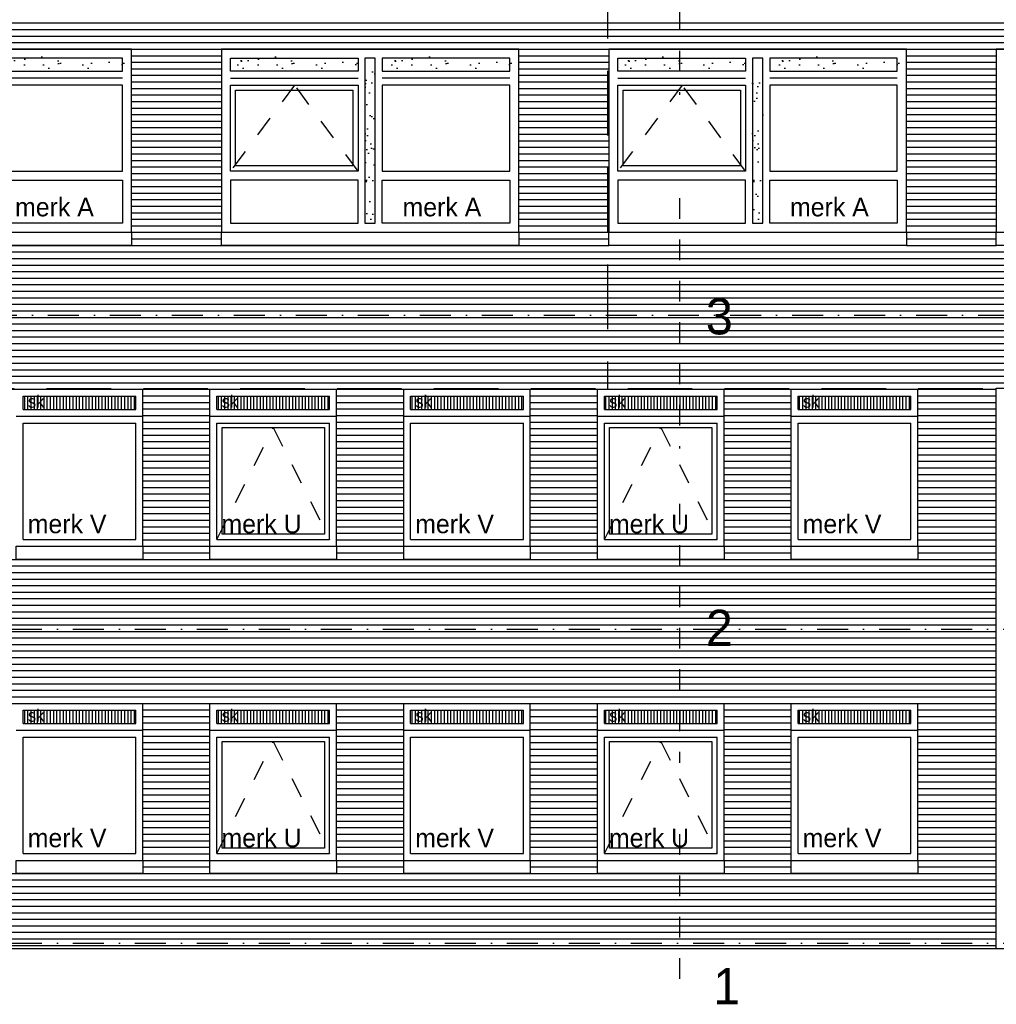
# Model space of a CAD drawing. Extents: x 0 to 140000, y 0 to 84100.
# Tile 14 of 36: x 28433 to 37885, y 43025 to 52557. Entities that reach past the tile are written whole.
import ezdxf

# ---------------------------------------------------------------- set-up
doc = ezdxf.new("R2010")
doc.units = 0
doc.header["$LTSCALE"] = 100
doc.header["$MEASUREMENT"] = 0
for name, pattern in [('B0201', [50, 31.25, -6.25, 6.25, -6.25]), ('B0701', [9.375, 6.25, -3.125]), ('DASHDOTX2', [2, 1, -0.5, 0, -0.5]), ('TEGELS', [4, 2, -2])]:
    doc.linetypes.add(name, pattern=pattern)
doc.layers.get('0').update_dxf_attribs({"linetype": 'CONTINUOUS'})
for name, color, linetype in [('AA31----_BUITENKOZ', 7, 'CONTINUOUS'), ('AL$7A---_STRAMIEN', 42, 'B0201'), ('AL11----_GRONDWERK', 4, 'CONTINUOUS'), ('AL21----_BUITENWAND', 2, 'CONTINUOUS'), ('AL31----_BUITENKOZ', 7, 'CONTINUOUS'), ('AL31----_BUITENKOZIJ', 7, 'CONTINUOUS'), ('AT$1A---_ALGEMEEN', 1, 'CONTINUOUS'), ('AT$1A---_TEKST', 2, 'CONTINUOUS'), ('DETAILS', 4, 'TEGELS'), ('DLLATATIE', 3, 'B0701'), ('VENTILATIE', 1, 'CONTINUOUS')]:
    doc.layers.add(name, color=color, linetype=linetype)
doc.styles.add('00_100', font='B-GBP.shx', dxfattribs={"height": 120})
doc.styles.add('01_100', font='B-GBP.shx', dxfattribs={"height": 180})
doc.styles.add('03_100', font='B-GBP.shx', dxfattribs={"height": 350})

# ---------------------------------------------------------------- blocks, each defined once
blk = doc.blocks.new('PH31-001')
at = {"layer": 'AL31----_BUITENKOZ'}
h = blk.add_hatch(dxfattribs=at)
h.set_pattern_fill('AR-SAND', color=256, scale=122, style=0)
h.set_pattern_definition([(37.5, (-52903.8, -82412.16), (-7.6852, 235.0725), [0, -185.44, 0, -207.4, 0, -198.25]), (7.5, (-52903.8, -82412.16), (215.9128, 344.3018), [0, -100.04, 0, -167.14, 0, -64.05]), (327.5, (-53053.86, -82412.16), (379.9253, 0.6904), [0, -61, 0, -219.6, 0, -286.7]), (317.5, (-53053.86, -82412.16), (366.7474, 107.0764), [0, -30.5, 0, -143.96, 0, -164.7])])
h.paths.add_polyline_path([(1490, 1579.7), (1390, 1579.7), (1390, 67), (1490, 67)])
for p, q in [((88, 1491.7), (1323, 1491.7)), ((2792, 1491.7), (1557, 1491.7)), ((0, 0), (0, 0)), ((0, 0), (0, 0))]:
    blk.add_line(p, q, dxfattribs=at)
at = {"layer": 'AL31----_BUITENKOZ', "color": 1, "linetype": 'TEGELS'}
for p, q in [((709.5, 1424.7), (88, 593)), ((1323, 593), (709.5, 1424.7))]:
    blk.add_line(p, q, dxfattribs=at)
at = {"layer": 'AL31----_BUITENKOZ'}
for points in [[(2880, 0), (2880, 1773.7), (0, 1773.7), (0, 1773.7), (0, 0)], [(88, 1558.7), (88, 1685.7), (1323, 1685.7), (1323, 1558.7)], [(1490, 1685.7), (1390, 1685.7), (1390, 88), (1490, 88)], [(2792, 1558.7), (2792, 1685.7), (1557, 1685.7), (1557, 1558.7)], [(88, 593), (88, 1424.7), (1323, 1424.7), (1323, 593)], [(2792, 593), (2792, 1424.7), (1557, 1424.7), (1557, 593)], [(88, 505), (88, 88), (1323, 88), (1323, 505)], [(2792, 505), (2792, 88), (1557, 88), (1557, 505)]]:
    blk.add_lwpolyline(points, close=True, dxfattribs=at)
at = {"layer": 'AL31----_BUITENKOZ', "color": 1}
blk.add_lwpolyline([(138, 643), (138, 1374.7), (1273, 1374.7), (1273, 643)], close=True, dxfattribs=at)
at = {"layer": 'AT$1A---_TEKST', "style": '01_100'}
blk.add_text('merk A', height=180, dxfattribs=at).set_placement((1753.6, 154.4))
blk = doc.blocks.new('PH31-020')
at = {"layer": 'AL31----_BUITENKOZIJ'}
blk.add_lwpolyline([(-2880, 0.1), (0, 0.1), (0, -126.5), (-2880, -126.5)], close=True, dxfattribs=at)

msp = doc.modelspace()

# ---------------------------------------------------------------- hatches: boundary and pattern name
at = {"layer": 'AA31----_BUITENKOZ'}
h = msp.add_hatch(dxfattribs=at)
h.set_pattern_fill('AR-SAND', color=256, scale=122, style=0)
h.set_pattern_definition([(37.5, (10950.08, -4463.37), (-7.6852, 235.0725), [0, -185.44, 0, -207.4, 0, -198.25]), (7.5, (10950.08, -4463.37), (215.9128, 344.3018), [0, -100.04, 0, -167.14, 0, -64.05]), (327.5, (10800.02, -4463.37), (379.9253, 0.6904), [0, -61, 0, -219.6, 0, -286.7]), (317.5, (10800.02, -4463.37), (366.7474, 107.0764), [0, -30.5, 0, -143.96, 0, -164.7])])
h.paths.add_polyline_path([(28191.7, 52078), (28191.7, 52205), (29447.7, 52205), (29447.7, 52078)])
h = msp.add_hatch(dxfattribs=at)
h.set_pattern_fill('AR-SAND', color=256, scale=122, style=0)
h.set_pattern_definition([(37.5, (13210.08, -4463.37), (-7.6852, 235.0725), [0, -185.44, 0, -207.4, 0, -198.25]), (7.5, (13210.08, -4463.37), (215.9128, 344.3018), [0, -100.04, 0, -167.14, 0, -64.05]), (327.5, (13060.02, -4463.37), (379.9253, 0.6904), [0, -61, 0, -219.6, 0, -286.7]), (317.5, (13060.02, -4463.37), (366.7474, 107.0764), [0, -30.5, 0, -143.96, 0, -164.7])])
h.paths.add_polyline_path([(30451.7, 52078), (30451.7, 52205), (31707.7, 52205), (31707.7, 52078)])
h = msp.add_hatch(dxfattribs=at)
h.set_pattern_fill('AR-SAND', color=256, scale=122, style=0)
h.set_pattern_definition([(37.5, (14700.08, -4463.37), (-7.6852, 235.0725), [0, -185.44, 0, -207.4, 0, -198.25]), (7.5, (14700.08, -4463.37), (215.9128, 344.3018), [0, -100.04, 0, -167.14, 0, -64.05]), (327.5, (14550.02, -4463.37), (379.9253, 0.6904), [0, -61, 0, -219.6, 0, -286.7]), (317.5, (14550.02, -4463.37), (366.7474, 107.0764), [0, -30.5, 0, -143.96, 0, -164.7])])
h.paths.add_polyline_path([(31941.7, 52078), (31941.7, 52205), (33197.7, 52205), (33197.7, 52078)])
h = msp.add_hatch(dxfattribs=at)
h.set_pattern_fill('AR-SAND', color=256, scale=122, style=0)
h.set_pattern_definition([(37.5, (16960.08, -4463.37), (-7.6852, 235.0725), [0, -185.44, 0, -207.4, 0, -198.25]), (7.5, (16960.08, -4463.37), (215.9128, 344.3018), [0, -100.04, 0, -167.14, 0, -64.05]), (327.5, (16810.02, -4463.37), (379.9253, 0.6904), [0, -61, 0, -219.6, 0, -286.7]), (317.5, (16810.02, -4463.37), (366.7474, 107.0764), [0, -30.5, 0, -143.96, 0, -164.7])])
h.paths.add_polyline_path([(34201.7, 52078), (34201.7, 52205), (35457.7, 52205), (35457.7, 52078)])
h = msp.add_hatch(dxfattribs=at)
h.set_pattern_fill('AR-SAND', color=256, scale=122, style=0)
h.set_pattern_definition([(37.5, (18450.08, -4463.37), (-7.6852, 235.0725), [0, -185.44, 0, -207.4, 0, -198.25]), (7.5, (18450.08, -4463.37), (215.9128, 344.3018), [0, -100.04, 0, -167.14, 0, -64.05]), (327.5, (18300.02, -4463.37), (379.9253, 0.6904), [0, -61, 0, -219.6, 0, -286.7]), (317.5, (18300.02, -4463.37), (366.7474, 107.0764), [0, -30.5, 0, -143.96, 0, -164.7])])
h.paths.add_polyline_path([(35691.7, 52078), (35691.7, 52205), (36947.7, 52205), (36947.7, 52078)])
h = msp.add_hatch(dxfattribs=at)
h.set_pattern_fill('AR-SAND', color=256, scale=122, style=0)
h.set_pattern_definition([(37.5, (-22519.13, -28493.82), (-7.6852, 235.0725), [0, -185.44, 0, -207.4, 0, -198.25]), (7.5, (-22519.13, -28493.82), (215.9128, 344.3018), [0, -100.04, 0, -167.14, 0, -64.05]), (327.5, (-22669.2, -28493.82), (379.9253, 0.6904), [0, -61, 0, -219.6, 0, -286.7]), (317.5, (-22669.2, -28493.82), (366.7474, 107.0764), [0, -30.5, 0, -143.96, 0, -164.7])])
h.paths.add_polyline_path([(31874.7, 52078), (31774.7, 52078), (31774.7, 50565.3), (31874.7, 50565.3)])
h = msp.add_hatch(dxfattribs=at)
h.set_pattern_fill('AR-SAND', color=256, scale=122, style=0)
h.set_pattern_definition([(37.5, (-18769.13, -28493.82), (-7.6852, 235.0725), [0, -185.44, 0, -207.4, 0, -198.25]), (7.5, (-18769.13, -28493.82), (215.9128, 344.3018), [0, -100.04, 0, -167.14, 0, -64.05]), (327.5, (-18919.2, -28493.82), (379.9253, 0.6904), [0, -61, 0, -219.6, 0, -286.7]), (317.5, (-18919.2, -28493.82), (366.7474, 107.0764), [0, -30.5, 0, -143.96, 0, -164.7])])
h.paths.add_polyline_path([(35624.7, 52078), (35524.7, 52078), (35524.7, 50565.3), (35624.7, 50565.3)])
at = {"layer": 'VENTILATIE'}
h = msp.add_hatch(dxfattribs=at)
h.set_pattern_fill('LINE', color=256, scale=250, angle=90, style=0)
h.set_pattern_definition([(90, (-28487.424, 40188.997), (-31.25, 2e-15), [])])
h.paths.add_polyline_path([(28466.7, 48784.3), (29557.7, 48784.3), (29557.7, 48911.3), (28466.7, 48911.3)])
h = msp.add_hatch(dxfattribs=at)
h.set_pattern_fill('LINE', color=256, scale=250, angle=90, style=0)
h.set_pattern_definition([(90, (-26612.424, 40188.997), (-31.25, 2e-15), [])])
h.paths.add_polyline_path([(30341.7, 48784.3), (31432.7, 48784.3), (31432.7, 48911.3), (30341.7, 48911.3)])
h = msp.add_hatch(dxfattribs=at)
h.set_pattern_fill('LINE', color=256, scale=250, angle=90, style=0)
h.set_pattern_definition([(90, (-24737.424, 40188.997), (-31.25, 2e-15), [])])
h.paths.add_polyline_path([(32216.7, 48784.3), (33307.7, 48784.3), (33307.7, 48911.3), (32216.7, 48911.3)])
h = msp.add_hatch(dxfattribs=at)
h.set_pattern_fill('LINE', color=256, scale=250, angle=90, style=0)
h.set_pattern_definition([(90, (-22862.424, 40188.997), (-31.25, 2e-15), [])])
h.paths.add_polyline_path([(34091.7, 48784.3), (35182.7, 48784.3), (35182.7, 48911.3), (34091.7, 48911.3)])
h = msp.add_hatch(dxfattribs=at)
h.set_pattern_fill('LINE', color=256, scale=250, angle=90, style=0)
h.set_pattern_definition([(90, (-20987.424, 40188.997), (-31.25, 2e-15), [])])
h.paths.add_polyline_path([(35966.7, 48784.3), (37057.7, 48784.3), (37057.7, 48911.3), (35966.7, 48911.3)])
h = msp.add_hatch(dxfattribs=at)
h.set_pattern_fill('LINE', color=256, scale=250, angle=90, style=0)
h.set_pattern_definition([(90, (-28487.424, 37148.997), (-31.25, 2e-15), [])])
h.paths.add_polyline_path([(28466.7, 45744.3), (29557.7, 45744.3), (29557.7, 45871.3), (28466.7, 45871.3)])
h = msp.add_hatch(dxfattribs=at)
h.set_pattern_fill('LINE', color=256, scale=250, angle=90, style=0)
h.set_pattern_definition([(90, (-26612.424, 37148.997), (-31.25, 2e-15), [])])
h.paths.add_polyline_path([(30341.7, 45744.3), (31432.7, 45744.3), (31432.7, 45871.3), (30341.7, 45871.3)])
h = msp.add_hatch(dxfattribs=at)
h.set_pattern_fill('LINE', color=256, scale=250, angle=90, style=0)
h.set_pattern_definition([(90, (-24737.424, 37148.997), (-31.25, 2e-15), [])])
h.paths.add_polyline_path([(32216.7, 45744.3), (33307.7, 45744.3), (33307.7, 45871.3), (32216.7, 45871.3)])
h = msp.add_hatch(dxfattribs=at)
h.set_pattern_fill('LINE', color=256, scale=250, angle=90, style=0)
h.set_pattern_definition([(90, (-22862.424, 37148.997), (-31.25, 2e-15), [])])
h.paths.add_polyline_path([(34091.7, 45744.3), (35182.7, 45744.3), (35182.7, 45871.3), (34091.7, 45871.3)])
h = msp.add_hatch(dxfattribs=at)
h.set_pattern_fill('LINE', color=256, scale=250, angle=90, style=0)
h.set_pattern_definition([(90, (-20987.424, 37148.997), (-31.25, 2e-15), [])])
h.paths.add_polyline_path([(35966.7, 45744.3), (37057.7, 45744.3), (37057.7, 45871.3), (35966.7, 45871.3)])

# ---------------------------------------------------------------- linework, layer by layer
at = {"layer": 'AL$7A---_STRAMIEN', "color": 1, "linetype": 'DASHDOTX2', "ltscale": 3}
for p, q in [((10103.3, 49695), (130931.1, 49695)), ((10345.3, 46655), (38268, 46655)), ((10345.3, 43615), (112449.7, 43615))]:
    msp.add_line(p, q, dxfattribs=at)
at = {"layer": 'AL11----_GRONDWERK'}
msp.add_line((1000, 43565), (139000, 43565), dxfattribs=at)
at = {"layer": 'AL21----_BUITENWAND', "color": 42}
for p, q in [((22014.7, 52525), (127769.7, 52525)), ((22014.7, 52461.7), (127769.7, 52461.7)), ((22014.7, 52398.3), (127769.7, 52398.3)), ((22014.7, 52335), (127769.7, 52335)), ((22014.7, 52271.7), (127769.7, 52271.7)), ((29514.7, 52208.3), (30384.7, 52208.3)), ((29514.7, 52145), (30384.7, 52145)), ((33264.7, 52208.3), (34134.7, 52208.3)), ((33264.7, 52145), (34134.7, 52145)), ((37014.7, 52208.3), (37884.7, 52208.3)), ((37014.7, 52145), (37884.7, 52145)), ((29514.7, 52081.7), (30384.7, 52081.7)), ((33264.7, 52081.7), (34134.7, 52081.7)), ((37014.7, 52081.7), (37884.7, 52081.7)), ((29514.7, 52018.3), (30384.7, 52018.3)), ((29514.7, 51955), (30384.7, 51955)), ((33264.7, 52018.3), (34134.7, 52018.3)), ((33264.7, 51955), (34134.7, 51955)), ((37014.7, 52018.3), (37884.7, 52018.3)), ((37014.7, 51955), (37884.7, 51955)), ((29514.7, 51891.7), (30384.7, 51891.7)), ((33264.7, 51891.7), (34134.7, 51891.7)), ((37014.7, 51891.7), (37884.7, 51891.7)), ((29514.7, 51828.3), (30384.7, 51828.3)), ((29514.7, 51765), (30384.7, 51765)), ((33264.7, 51828.3), (34134.7, 51828.3)), ((33264.7, 51765), (34134.7, 51765)), ((37014.7, 51828.3), (37884.7, 51828.3)), ((37014.7, 51765), (37884.7, 51765)), ((29514.7, 51701.7), (30384.7, 51701.7)), ((33264.7, 51701.7), (34134.7, 51701.7)), ((37014.7, 51701.7), (37884.7, 51701.7)), ((29514.7, 51638.3), (30384.7, 51638.3)), ((29514.7, 51575), (30384.7, 51575)), ((33264.7, 51638.3), (34134.7, 51638.3)), ((33264.7, 51575), (34134.7, 51575)), ((37014.7, 51638.3), (37884.7, 51638.3)), ((37014.7, 51575), (37884.7, 51575)), ((29514.7, 51511.7), (30384.7, 51511.7)), ((33264.7, 51511.7), (34134.7, 51511.7)), ((37014.7, 51511.7), (37884.7, 51511.7)), ((29514.7, 51448.3), (30384.7, 51448.3)), ((29514.7, 51385), (30384.7, 51385)), ((33264.7, 51448.3), (34134.7, 51448.3)), ((33264.7, 51385), (34134.7, 51385)), ((37014.7, 51448.3), (37884.7, 51448.3)), ((37014.7, 51385), (37884.7, 51385)), ((29514.7, 51321.7), (30384.7, 51321.7)), ((33264.7, 51321.7), (34134.7, 51321.7)), ((37014.7, 51321.7), (37884.7, 51321.7)), ((29514.7, 51258.3), (30384.7, 51258.3)), ((29514.7, 51195), (30384.7, 51195)), ((33264.7, 51258.3), (34134.7, 51258.3)), ((33264.7, 51195), (34134.7, 51195)), ((37014.7, 51258.3), (37884.7, 51258.3)), ((37014.7, 51195), (37884.7, 51195)), ((29514.7, 51131.7), (30384.7, 51131.7)), ((33264.7, 51131.7), (34134.7, 51131.7)), ((37014.7, 51131.7), (37884.7, 51131.7)), ((29514.7, 51068.3), (30384.7, 51068.3)), ((29514.7, 51005), (30384.7, 51005)), ((33264.7, 51068.3), (34134.7, 51068.3)), ((33264.7, 51005), (34134.7, 51005)), ((37014.7, 51068.3), (37884.7, 51068.3)), ((37014.7, 51005), (37884.7, 51005)), ((29514.7, 50941.7), (30384.7, 50941.7)), ((33264.7, 50941.7), (34134.7, 50941.7)), ((37014.7, 50941.7), (37884.7, 50941.7)), ((29514.7, 50878.3), (30384.7, 50878.3)), ((29514.7, 50815), (30384.7, 50815)), ((33264.7, 50878.3), (34134.7, 50878.3)), ((33264.7, 50815), (34134.7, 50815)), ((37014.7, 50878.3), (37884.7, 50878.3)), ((37014.7, 50815), (37884.7, 50815)), ((29514.7, 50751.7), (30384.7, 50751.7)), ((33264.7, 50751.7), (34134.7, 50751.7)), ((37014.7, 50751.7), (37884.7, 50751.7)), ((29514.7, 50688.3), (30384.7, 50688.3)), ((29514.7, 50625), (30384.7, 50625)), ((33264.7, 50688.3), (34134.7, 50688.3)), ((33264.7, 50625), (34134.7, 50625)), ((37014.7, 50688.3), (37884.7, 50688.3)), ((37014.7, 50625), (37884.7, 50625)), ((29514.7, 50561.7), (30384.7, 50561.7)), ((33264.7, 50561.7), (34134.7, 50561.7)), ((37014.7, 50561.7), (37884.7, 50561.7)), ((29514.7, 50498.3), (30384.7, 50498.3)), ((29514.7, 50435), (30384.7, 50435)), ((33264.7, 50498.3), (34134.7, 50498.3)), ((33264.7, 50435), (34134.7, 50435)), ((37014.7, 50498.3), (37884.7, 50498.3)), ((37014.7, 50435), (37884.7, 50435)), ((22014.7, 50371.7), (34134.7, 50371.7)), ((37014.7, 50371.7), (37884.7, 50371.7)), ((14629.7, 50308.3), (127769.7, 50308.3)), ((14629.7, 50245), (127769.7, 50245)), ((14629.7, 50181.7), (127769.7, 50181.7)), ((14629.7, 50118.3), (127769.7, 50118.3)), ((14629.7, 50055), (127769.7, 50055)), ((14629.7, 49991.7), (127769.7, 49991.7)), ((14629.7, 49928.3), (127769.7, 49928.3)), ((14629.7, 49865), (127769.7, 49865)), ((14629.7, 49801.7), (127769.7, 49801.7)), ((14629.7, 49738.3), (127769.7, 49738.3)), ((14629.7, 49675), (127769.7, 49675)), ((14629.7, 49611.7), (127769.7, 49611.7)), ((14629.7, 49548.3), (127769.7, 49548.3)), ((14629.7, 49485), (127769.7, 49485)), ((14629.7, 49421.7), (127769.7, 49421.7)), ((14629.7, 49358.3), (127769.7, 49358.3)), ((14629.7, 49295), (127769.7, 49295)), ((14629.7, 49231.7), (127769.7, 49231.7)), ((14629.7, 49168.3), (127769.7, 49168.3)), ((14629.7, 49105), (127769.7, 49105)), ((14629.7, 49041.7), (127769.7, 49041.7)), ((14629.7, 48978.3), (37884.7, 48978.3)), ((29624.7, 48915), (30274.7, 48915)), ((31499.7, 48915), (32149.7, 48915)), ((33374.7, 48915), (34024.7, 48915)), ((35249.7, 48915), (35899.7, 48915)), ((37124.7, 48915), (37884.7, 48915)), ((29624.7, 48851.7), (30274.7, 48851.7)), ((31499.7, 48851.7), (32149.7, 48851.7)), ((33374.7, 48851.7), (34024.7, 48851.7)), ((35249.7, 48851.7), (35899.7, 48851.7)), ((37124.7, 48851.7), (37884.7, 48851.7)), ((29624.7, 48788.3), (30274.7, 48788.3)), ((29624.7, 48725), (30274.7, 48725)), ((31499.7, 48788.3), (32149.7, 48788.3)), ((31499.7, 48725), (32149.7, 48725)), ((33374.7, 48788.3), (34024.7, 48788.3)), ((33374.7, 48725), (34024.7, 48725)), ((35249.7, 48788.3), (35899.7, 48788.3)), ((35249.7, 48725), (35899.7, 48725)), ((37124.7, 48788.3), (37884.7, 48788.3)), ((37124.7, 48725), (37884.7, 48725)), ((29624.7, 48661.7), (30274.7, 48661.7)), ((31499.7, 48661.7), (32149.7, 48661.7)), ((33374.7, 48661.7), (34024.7, 48661.7)), ((35249.7, 48661.7), (35899.7, 48661.7)), ((37124.7, 48661.7), (37884.7, 48661.7)), ((29624.7, 48598.3), (30274.7, 48598.3)), ((29624.7, 48535), (30274.7, 48535)), ((31499.7, 48598.3), (32149.7, 48598.3)), ((31499.7, 48535), (32149.7, 48535)), ((33374.7, 48598.3), (34024.7, 48598.3)), ((33374.7, 48535), (34024.7, 48535)), ((35249.7, 48598.3), (35899.7, 48598.3)), ((35249.7, 48535), (35899.7, 48535)), ((37124.7, 48598.3), (37884.7, 48598.3)), ((37124.7, 48535), (37884.7, 48535)), ((29624.7, 48471.7), (30274.7, 48471.7)), ((31499.7, 48471.7), (32149.7, 48471.7)), ((33374.7, 48471.7), (34024.7, 48471.7)), ((35249.7, 48471.7), (35899.7, 48471.7)), ((37124.7, 48471.7), (37884.7, 48471.7)), ((29624.7, 48408.3), (30274.7, 48408.3)), ((29624.7, 48345), (30274.7, 48345)), ((31499.7, 48408.3), (32149.7, 48408.3)), ((31499.7, 48345), (32149.7, 48345)), ((33374.7, 48408.3), (34024.7, 48408.3)), ((33374.7, 48345), (34024.7, 48345)), ((35249.7, 48408.3), (35899.7, 48408.3)), ((35249.7, 48345), (35899.7, 48345)), ((37124.7, 48408.3), (37884.7, 48408.3)), ((37124.7, 48345), (37884.7, 48345)), ((29624.7, 48281.7), (30274.7, 48281.7)), ((31499.7, 48281.7), (32149.7, 48281.7)), ((33374.7, 48281.7), (34024.7, 48281.7)), ((35249.7, 48281.7), (35899.7, 48281.7)), ((37124.7, 48281.7), (37884.7, 48281.7)), ((29624.7, 48218.3), (30274.7, 48218.3)), ((29624.7, 48155), (30274.7, 48155)), ((31499.7, 48218.3), (32149.7, 48218.3)), ((31499.7, 48155), (32149.7, 48155)), ((33374.7, 48218.3), (34024.7, 48218.3)), ((33374.7, 48155), (34024.7, 48155)), ((35249.7, 48218.3), (35899.7, 48218.3)), ((35249.7, 48155), (35899.7, 48155)), ((37124.7, 48218.3), (37884.7, 48218.3)), ((37124.7, 48155), (37884.7, 48155)), ((29624.7, 48091.7), (30274.7, 48091.7)), ((31499.7, 48091.7), (32149.7, 48091.7)), ((33374.7, 48091.7), (34024.7, 48091.7)), ((35249.7, 48091.7), (35899.7, 48091.7)), ((37124.7, 48091.7), (37884.7, 48091.7)), ((29624.7, 48028.3), (30274.7, 48028.3)), ((29624.7, 47965), (30274.7, 47965)), ((31499.7, 48028.3), (32149.7, 48028.3)), ((31499.7, 47965), (32149.7, 47965)), ((33374.7, 48028.3), (34024.7, 48028.3)), ((33374.7, 47965), (34024.7, 47965)), ((35249.7, 48028.3), (35899.7, 48028.3)), ((35249.7, 47965), (35899.7, 47965)), ((37124.7, 48028.3), (37884.7, 48028.3)), ((37124.7, 47965), (37884.7, 47965)), ((29624.7, 47901.7), (30274.7, 47901.7)), ((31499.7, 47901.7), (32149.7, 47901.7)), ((33374.7, 47901.7), (34024.7, 47901.7)), ((35249.7, 47901.7), (35899.7, 47901.7)), ((37124.7, 47901.7), (37884.7, 47901.7)), ((29624.7, 47838.3), (30274.7, 47838.3)), ((29624.7, 47775), (30274.7, 47775)), ((31499.7, 47838.3), (32149.7, 47838.3)), ((31499.7, 47775), (32149.7, 47775)), ((33374.7, 47838.3), (34024.7, 47838.3)), ((33374.7, 47775), (34024.7, 47775)), ((35249.7, 47838.3), (35899.7, 47838.3)), ((35249.7, 47775), (35899.7, 47775)), ((37124.7, 47838.3), (37884.7, 47838.3)), ((37124.7, 47775), (37884.7, 47775)), ((29624.7, 47711.7), (30274.7, 47711.7)), ((31499.7, 47711.7), (32149.7, 47711.7)), ((33374.7, 47711.7), (34024.7, 47711.7)), ((35249.7, 47711.7), (35899.7, 47711.7)), ((37124.7, 47711.7), (37884.7, 47711.7)), ((29624.7, 47648.3), (30274.7, 47648.3)), ((29624.7, 47585), (30274.7, 47585)), ((31499.7, 47648.3), (32149.7, 47648.3)), ((31499.7, 47585), (32149.7, 47585)), ((33374.7, 47648.3), (34024.7, 47648.3)), ((33374.7, 47585), (34024.7, 47585)), ((35249.7, 47648.3), (35899.7, 47648.3)), ((35249.7, 47585), (35899.7, 47585)), ((37124.7, 47648.3), (37884.7, 47648.3)), ((37124.7, 47585), (37884.7, 47585)), ((29624.7, 47521.7), (30274.7, 47521.7)), ((31499.7, 47521.7), (32149.7, 47521.7)), ((33374.7, 47521.7), (34024.7, 47521.7)), ((35249.7, 47521.7), (35899.7, 47521.7)), ((37124.7, 47521.7), (37884.7, 47521.7)), ((29624.7, 47458.3), (30274.7, 47458.3)), ((29624.7, 47395), (30274.7, 47395)), ((31499.7, 47458.3), (32149.7, 47458.3)), ((31499.7, 47395), (32149.7, 47395)), ((33374.7, 47458.3), (34024.7, 47458.3)), ((33374.7, 47395), (34024.7, 47395)), ((35249.7, 47458.3), (35899.7, 47458.3)), ((35249.7, 47395), (35899.7, 47395)), ((37124.7, 47458.3), (37884.7, 47458.3)), ((37124.7, 47395), (37884.7, 47395)), ((14629.7, 47331.7), (37884.7, 47331.7)), ((14629.7, 47268.3), (37884.7, 47268.3)), ((14629.7, 47205), (37884.7, 47205)), ((14629.7, 47141.7), (37884.7, 47141.7)), ((14629.7, 47078.3), (37884.7, 47078.3)), ((14629.7, 47015), (37884.7, 47015)), ((14629.7, 46951.7), (37884.7, 46951.7)), ((14629.7, 46888.3), (37884.7, 46888.3)), ((14629.7, 46825), (37884.7, 46825)), ((14629.7, 46761.7), (37884.7, 46761.7)), ((14629.7, 46698.3), (37884.7, 46698.3)), ((14629.7, 46635), (37884.7, 46635)), ((14629.7, 46571.7), (37884.7, 46571.7)), ((14629.7, 46508.3), (37884.7, 46508.3)), ((14629.7, 46445), (37884.7, 46445)), ((14629.7, 46381.7), (37884.7, 46381.7)), ((14629.7, 46318.3), (37884.7, 46318.3)), ((14629.7, 46255), (37884.7, 46255)), ((14629.7, 46191.7), (37884.7, 46191.7)), ((14629.7, 46128.3), (37884.7, 46128.3)), ((14629.7, 46065), (37884.7, 46065)), ((14629.7, 46001.7), (37884.7, 46001.7)), ((14629.7, 45938.3), (37884.7, 45938.3)), ((29624.7, 45875), (30274.7, 45875)), ((31499.7, 45875), (32149.7, 45875)), ((33374.7, 45875), (34024.7, 45875)), ((35249.7, 45875), (35899.7, 45875)), ((37124.7, 45875), (37884.7, 45875)), ((29624.7, 45811.7), (30274.7, 45811.7)), ((31499.7, 45811.7), (32149.7, 45811.7)), ((33374.7, 45811.7), (34024.7, 45811.7)), ((35249.7, 45811.7), (35899.7, 45811.7)), ((37124.7, 45811.7), (37884.7, 45811.7)), ((29624.7, 45748.3), (30274.7, 45748.3)), ((29624.7, 45685), (30274.7, 45685)), ((31499.7, 45748.3), (32149.7, 45748.3)), ((31499.7, 45685), (32149.7, 45685)), ((33374.7, 45748.3), (34024.7, 45748.3)), ((33374.7, 45685), (34024.7, 45685)), ((35249.7, 45748.3), (35899.7, 45748.3)), ((35249.7, 45685), (35899.7, 45685)), ((37124.7, 45748.3), (37884.7, 45748.3)), ((37124.7, 45685), (37884.7, 45685)), ((29624.7, 45621.7), (30274.7, 45621.7)), ((31499.7, 45621.7), (32149.7, 45621.7)), ((33374.7, 45621.7), (34024.7, 45621.7)), ((35249.7, 45621.7), (35899.7, 45621.7)), ((37124.7, 45621.7), (37884.7, 45621.7)), ((29624.7, 45558.3), (30274.7, 45558.3)), ((29624.7, 45495), (30274.7, 45495)), ((31499.7, 45558.3), (32149.7, 45558.3)), ((31499.7, 45495), (32149.7, 45495)), ((33374.7, 45558.3), (34024.7, 45558.3)), ((33374.7, 45495), (34024.7, 45495)), ((35249.7, 45558.3), (35899.7, 45558.3)), ((35249.7, 45495), (35899.7, 45495)), ((37124.7, 45558.3), (37884.7, 45558.3)), ((37124.7, 45495), (37884.7, 45495)), ((29624.7, 45431.7), (30274.7, 45431.7)), ((31499.7, 45431.7), (32149.7, 45431.7)), ((33374.7, 45431.7), (34024.7, 45431.7)), ((35249.7, 45431.7), (35899.7, 45431.7)), ((37124.7, 45431.7), (37884.7, 45431.7)), ((29624.7, 45368.3), (30274.7, 45368.3)), ((29624.7, 45305), (30274.7, 45305)), ((31499.7, 45368.3), (32149.7, 45368.3)), ((31499.7, 45305), (32149.7, 45305)), ((33374.7, 45368.3), (34024.7, 45368.3)), ((33374.7, 45305), (34024.7, 45305)), ((35249.7, 45368.3), (35899.7, 45368.3)), ((35249.7, 45305), (35899.7, 45305)), ((37124.7, 45368.3), (37884.7, 45368.3)), ((37124.7, 45305), (37884.7, 45305)), ((29624.7, 45241.7), (30274.7, 45241.7)), ((31499.7, 45241.7), (32149.7, 45241.7)), ((33374.7, 45241.7), (34024.7, 45241.7)), ((35249.7, 45241.7), (35899.7, 45241.7)), ((37124.7, 45241.7), (37884.7, 45241.7)), ((29624.7, 45178.3), (30274.7, 45178.3)), ((29624.7, 45115), (30274.7, 45115)), ((31499.7, 45178.3), (32149.7, 45178.3)), ((31499.7, 45115), (32149.7, 45115)), ((33374.7, 45178.3), (34024.7, 45178.3)), ((33374.7, 45115), (34024.7, 45115)), ((35249.7, 45178.3), (35899.7, 45178.3)), ((35249.7, 45115), (35899.7, 45115)), ((37124.7, 45178.3), (37884.7, 45178.3)), ((37124.7, 45115), (37884.7, 45115)), ((29624.7, 45051.7), (30274.7, 45051.7)), ((31499.7, 45051.7), (32149.7, 45051.7)), ((33374.7, 45051.7), (34024.7, 45051.7)), ((35249.7, 45051.7), (35899.7, 45051.7)), ((37124.7, 45051.7), (37884.7, 45051.7)), ((29624.7, 44988.3), (30274.7, 44988.3)), ((29624.7, 44925), (30274.7, 44925)), ((31499.7, 44988.3), (32149.7, 44988.3)), ((31499.7, 44925), (32149.7, 44925)), ((33374.7, 44988.3), (34024.7, 44988.3)), ((33374.7, 44925), (34024.7, 44925)), ((35249.7, 44988.3), (35899.7, 44988.3)), ((35249.7, 44925), (35899.7, 44925)), ((37124.7, 44988.3), (37884.7, 44988.3)), ((37124.7, 44925), (37884.7, 44925)), ((29624.7, 44861.7), (30274.7, 44861.7)), ((31499.7, 44861.7), (32149.7, 44861.7)), ((33374.7, 44861.7), (34024.7, 44861.7)), ((35249.7, 44861.7), (35899.7, 44861.7)), ((37124.7, 44861.7), (37884.7, 44861.7)), ((29624.7, 44798.3), (30274.7, 44798.3)), ((29624.7, 44735), (30274.7, 44735)), ((31499.7, 44798.3), (32149.7, 44798.3)), ((31499.7, 44735), (32149.7, 44735)), ((33374.7, 44798.3), (34024.7, 44798.3)), ((33374.7, 44735), (34024.7, 44735)), ((35249.7, 44798.3), (35899.7, 44798.3)), ((35249.7, 44735), (35899.7, 44735)), ((37124.7, 44798.3), (37884.7, 44798.3)), ((37124.7, 44735), (37884.7, 44735)), ((29624.7, 44671.7), (30274.7, 44671.7)), ((31499.7, 44671.7), (32149.7, 44671.7)), ((33374.7, 44671.7), (34024.7, 44671.7)), ((35249.7, 44671.7), (35899.7, 44671.7)), ((37124.7, 44671.7), (37884.7, 44671.7)), ((29624.7, 44608.3), (30274.7, 44608.3)), ((29624.7, 44545), (30274.7, 44545)), ((31499.7, 44608.3), (32149.7, 44608.3)), ((31499.7, 44545), (32149.7, 44545)), ((33374.7, 44608.3), (34024.7, 44608.3)), ((33374.7, 44545), (34024.7, 44545)), ((35249.7, 44608.3), (35899.7, 44608.3)), ((35249.7, 44545), (35899.7, 44545)), ((37124.7, 44608.3), (37884.7, 44608.3)), ((37124.7, 44545), (37884.7, 44545)), ((29624.7, 44481.7), (30274.7, 44481.7)), ((31499.7, 44481.7), (32149.7, 44481.7)), ((33374.7, 44481.7), (34024.7, 44481.7)), ((35249.7, 44481.7), (35899.7, 44481.7)), ((37124.7, 44481.7), (37884.7, 44481.7)), ((29624.7, 44418.3), (30274.7, 44418.3)), ((29624.7, 44355), (30274.7, 44355)), ((31499.7, 44418.3), (32149.7, 44418.3)), ((31499.7, 44355), (32149.7, 44355)), ((33374.7, 44418.3), (34024.7, 44418.3)), ((33374.7, 44355), (34024.7, 44355)), ((35249.7, 44418.3), (35899.7, 44418.3)), ((35249.7, 44355), (35899.7, 44355)), ((37124.7, 44418.3), (37884.7, 44418.3)), ((37124.7, 44355), (37884.7, 44355)), ((14629.7, 44291.7), (37884.7, 44291.7)), ((14629.7, 44228.3), (37884.7, 44228.3)), ((14629.7, 44165), (37884.7, 44165)), ((14629.7, 44101.7), (37884.7, 44101.7)), ((14629.7, 44038.3), (37884.7, 44038.3)), ((14629.7, 43975), (37884.7, 43975)), ((14629.7, 43911.7), (37884.7, 43911.7)), ((14629.7, 43848.3), (37884.7, 43848.3)), ((14629.7, 43785), (37884.7, 43785)), ((14629.7, 43721.7), (37884.7, 43721.7)), ((14629.7, 43658.3), (37884.7, 43658.3)), ((14629.7, 43595), (37884.7, 43595))]:
    msp.add_line(p, q, dxfattribs=at)
at = {"layer": 'AL21----_BUITENWAND'}
for p, q in [((37884.7, 48991), (104514.7, 48991)), ((37884.7, 43565), (37884.7, 48991)), ((37884.7, 43565), (37884.7, 47775))]:
    msp.add_line(p, q, dxfattribs=at)
at = {"layer": 'AL31----_BUITENKOZ'}
for p, q in [((28399.7, 48978.3), (29624.7, 48978.3)), ((28466.7, 48911.3), (29557.7, 48911.3)), ((28466.7, 48784.3), (28466.7, 48911.3)), ((29557.7, 48784.3), (29557.7, 48911.3)), ((29624.7, 47458.3), (29624.7, 48978.3)), ((30274.7, 48978.3), (31499.7, 48978.3)), ((30274.7, 47458.3), (30274.7, 48978.3)), ((30341.7, 48911.3), (31432.7, 48911.3)), ((30341.7, 48784.3), (30341.7, 48911.3)), ((31432.7, 48784.3), (31432.7, 48911.3)), ((31499.7, 47458.3), (31499.7, 48978.3)), ((32149.7, 48978.3), (33374.7, 48978.3)), ((32149.7, 47458.3), (32149.7, 48978.3)), ((32216.7, 48784.3), (32216.7, 48911.3)), ((32216.7, 48911.3), (33307.7, 48911.3)), ((33307.7, 48784.3), (33307.7, 48911.3)), ((33374.7, 47458.3), (33374.7, 48978.3)), ((34024.7, 47458.3), (34024.7, 48978.3)), ((34024.7, 48978.3), (35249.7, 48978.3)), ((34091.7, 48784.3), (34091.7, 48911.3)), ((34091.7, 48911.3), (35182.7, 48911.3)), ((35182.7, 48784.3), (35182.7, 48911.3)), ((35249.7, 47458.3), (35249.7, 48978.3)), ((35899.7, 47458.3), (35899.7, 48978.3)), ((35899.7, 48978.3), (37124.7, 48978.3)), ((35966.7, 48911.3), (37057.7, 48911.3)), ((35966.7, 48784.3), (35966.7, 48911.3)), ((37057.7, 48784.3), (37057.7, 48911.3)), ((37124.7, 47458.3), (37124.7, 48978.3)), ((28399.7, 48717.3), (29624.7, 48717.3)), ((28466.7, 48784.3), (29557.7, 48784.3)), ((30274.7, 48717.3), (31499.7, 48717.3)), ((30341.7, 48784.3), (31432.7, 48784.3)), ((32149.7, 48717.3), (33374.7, 48717.3)), ((32216.7, 48784.3), (33307.7, 48784.3)), ((34024.7, 48717.3), (35249.7, 48717.3)), ((34091.7, 48784.3), (35182.7, 48784.3)), ((35899.7, 48717.3), (37124.7, 48717.3)), ((35966.7, 48784.3), (37057.7, 48784.3)), ((28466.7, 47525.3), (28466.7, 48650.3)), ((28466.7, 48650.3), (29557.7, 48650.3)), ((29557.7, 47525.3), (29557.7, 48650.3)), ((30341.7, 47525.3), (30341.7, 48650.3)), ((30341.7, 48650.3), (31432.7, 48650.3)), ((31432.7, 47525.3), (31432.7, 48650.3)), ((32216.7, 48650.3), (33307.7, 48650.3)), ((32216.7, 47525.3), (32216.7, 48650.3)), ((33307.7, 47525.3), (33307.7, 48650.3)), ((34091.7, 48650.3), (35182.7, 48650.3)), ((34091.7, 47525.3), (34091.7, 48650.3)), ((35182.7, 47525.3), (35182.7, 48650.3)), ((35966.7, 47525.3), (35966.7, 48650.3)), ((35966.7, 48650.3), (37057.7, 48650.3)), ((37057.7, 47525.3), (37057.7, 48650.3)), ((28466.7, 47525.3), (29557.7, 47525.3)), ((30341.7, 47525.3), (31432.7, 47525.3)), ((32216.7, 47525.3), (33307.7, 47525.3)), ((34091.7, 47525.3), (35182.7, 47525.3)), ((35966.7, 47525.3), (37057.7, 47525.3)), ((28399.7, 47458.3), (29624.7, 47458.3)), ((30274.7, 47458.3), (31499.7, 47458.3)), ((32149.7, 47458.3), (33374.7, 47458.3)), ((34024.7, 47458.3), (35249.7, 47458.3)), ((35899.7, 47458.3), (37124.7, 47458.3)), ((28399.7, 45938.3), (29624.7, 45938.3)), ((28466.7, 45744.3), (28466.7, 45871.3)), ((28466.7, 45871.3), (29557.7, 45871.3)), ((29557.7, 45744.3), (29557.7, 45871.3)), ((29624.7, 44418.3), (29624.7, 45938.3)), ((30274.7, 44418.3), (30274.7, 45938.3)), ((30274.7, 45938.3), (31499.7, 45938.3)), ((30341.7, 45744.3), (30341.7, 45871.3)), ((30341.7, 45871.3), (31432.7, 45871.3)), ((31432.7, 45744.3), (31432.7, 45871.3)), ((31499.7, 44418.3), (31499.7, 45938.3)), ((32149.7, 44418.3), (32149.7, 45938.3)), ((32149.7, 45938.3), (33374.7, 45938.3)), ((32216.7, 45871.3), (33307.7, 45871.3)), ((32216.7, 45744.3), (32216.7, 45871.3)), ((33307.7, 45744.3), (33307.7, 45871.3)), ((33374.7, 44418.3), (33374.7, 45938.3)), ((34024.7, 45938.3), (35249.7, 45938.3)), ((34024.7, 44418.3), (34024.7, 45938.3)), ((34091.7, 45871.3), (35182.7, 45871.3)), ((34091.7, 45744.3), (34091.7, 45871.3)), ((35182.7, 45744.3), (35182.7, 45871.3)), ((35249.7, 44418.3), (35249.7, 45938.3)), ((35899.7, 45938.3), (37124.7, 45938.3)), ((35899.7, 44418.3), (35899.7, 45938.3)), ((35966.7, 45744.3), (35966.7, 45871.3)), ((35966.7, 45871.3), (37057.7, 45871.3)), ((37057.7, 45744.3), (37057.7, 45871.3)), ((37124.7, 44418.3), (37124.7, 45938.3)), ((28399.7, 45677.3), (29624.7, 45677.3)), ((28466.7, 45744.3), (29557.7, 45744.3)), ((30274.7, 45677.3), (31499.7, 45677.3)), ((30341.7, 45744.3), (31432.7, 45744.3)), ((32149.7, 45677.3), (33374.7, 45677.3)), ((32216.7, 45744.3), (33307.7, 45744.3)), ((34024.7, 45677.3), (35249.7, 45677.3)), ((34091.7, 45744.3), (35182.7, 45744.3)), ((35899.7, 45677.3), (37124.7, 45677.3)), ((35966.7, 45744.3), (37057.7, 45744.3)), ((28466.7, 45610.3), (29557.7, 45610.3)), ((28466.7, 44485.3), (28466.7, 45610.3)), ((29557.7, 44485.3), (29557.7, 45610.3)), ((30341.7, 45610.3), (31432.7, 45610.3)), ((30341.7, 44485.3), (30341.7, 45610.3)), ((31432.7, 44485.3), (31432.7, 45610.3)), ((32216.7, 44485.3), (32216.7, 45610.3)), ((32216.7, 45610.3), (33307.7, 45610.3)), ((33307.7, 44485.3), (33307.7, 45610.3)), ((34091.7, 44485.3), (34091.7, 45610.3)), ((34091.7, 45610.3), (35182.7, 45610.3)), ((35182.7, 44485.3), (35182.7, 45610.3)), ((35966.7, 45610.3), (37057.7, 45610.3)), ((35966.7, 44485.3), (35966.7, 45610.3)), ((37057.7, 44485.3), (37057.7, 45610.3)), ((28466.7, 44485.3), (29557.7, 44485.3)), ((30341.7, 44485.3), (31432.7, 44485.3)), ((32216.7, 44485.3), (33307.7, 44485.3)), ((34091.7, 44485.3), (35182.7, 44485.3)), ((35966.7, 44485.3), (37057.7, 44485.3)), ((28399.7, 44418.3), (29624.7, 44418.3)), ((30274.7, 44418.3), (31499.7, 44418.3)), ((32149.7, 44418.3), (33374.7, 44418.3)), ((34024.7, 44418.3), (35249.7, 44418.3)), ((35899.7, 44418.3), (37124.7, 44418.3))]:
    msp.add_line(p, q, dxfattribs=at)
at = {"layer": 'AL31----_BUITENKOZ', "color": 1, "linetype": 'TEGELS'}
for p, q in [((30341.7, 47525.3), (30887.2, 48608)), ((30887.2, 48608), (31432.7, 47525.3)), ((34091.7, 47525.3), (34637.2, 48608)), ((34637.2, 48608), (35182.7, 47525.3)), ((30341.7, 44485.3), (30887.2, 45568)), ((30887.2, 45568), (31432.7, 44485.3)), ((34091.7, 44485.3), (34637.2, 45568)), ((34637.2, 45568), (35182.7, 44485.3))]:
    msp.add_line(p, q, dxfattribs=at)
at = {"layer": 'AL31----_BUITENKOZ', "color": 1}
for points in [[(30391.7, 47575.3), (30391.7, 48608), (31382.7, 48608), (31382.7, 47575.3)], [(34141.7, 47575.3), (34141.7, 48608), (35132.7, 48608), (35132.7, 47575.3)], [(30391.7, 44535.3), (30391.7, 45568), (31382.7, 45568), (31382.7, 44535.3)], [(34141.7, 44535.3), (34141.7, 45568), (35132.7, 45568), (35132.7, 44535.3)]]:
    msp.add_lwpolyline(points, close=True, dxfattribs=at)
at = {"layer": 'AL31----_BUITENKOZ'}
for points in [[(28399.7, 47458.3), (29624.7, 47458.3), (29624.7, 47331.7), (28399.7, 47331.7)], [(32149.7, 47458.3), (33374.7, 47458.3), (33374.7, 47331.7), (32149.7, 47331.7)], [(35899.7, 47458.3), (37124.7, 47458.3), (37124.7, 47331.7), (35899.7, 47331.7)], [(28399.7, 44418.3), (29624.7, 44418.3), (29624.7, 44291.7), (28399.7, 44291.7)], [(32149.7, 44418.3), (33374.7, 44418.3), (33374.7, 44291.7), (32149.7, 44291.7)], [(35899.7, 44418.3), (37124.7, 44418.3), (37124.7, 44291.7), (35899.7, 44291.7)]]:
    msp.add_lwpolyline(points, close=True, dxfattribs=at)
for points in [[(31499.7, 47458.3), (31499.7, 47331.7), (30274.7, 47331.7), (30274.7, 47458.3)], [(35249.7, 47458.3), (35249.7, 47331.7), (34024.7, 47331.7), (34024.7, 47458.3)], [(31499.7, 44418.3), (31499.7, 44291.7), (30274.7, 44291.7), (30274.7, 44418.3)], [(35249.7, 44418.3), (35249.7, 44291.7), (34024.7, 44291.7), (34024.7, 44418.3)]]:
    msp.add_lwpolyline(points, dxfattribs=at)
at = {"layer": 'AL31----_BUITENKOZIJ'}
for points in [[(26634.7, 50498.3), (29514.7, 50498.3), (29514.7, 50371.7), (26634.7, 50371.7)], [(30384.7, 50498.3), (33264.7, 50498.3), (33264.7, 50371.7), (30384.7, 50371.7)], [(34134.7, 50498.5), (37014.7, 50498.5), (37014.7, 50371.8), (34134.7, 50371.8)]]:
    msp.add_lwpolyline(points, close=True, dxfattribs=at)
at = {"layer": 'DETAILS', "color": 5}
for p, q in [((34818.9, 54253.8), (34818.9, 51830.3)), ((34818.9, 50827.4), (34818.9, 48403.8)), ((34818.9, 47869.9), (34818.9, 45363.8)), ((34818.9, 44671.3), (34818.9, 43171.5))]:
    msp.add_line(p, q, dxfattribs=at)
at = {"layer": 'DLLATATIE'}
for p, q in [((34120.3, 56749.2), (34120.3, 48985.8)), ((14629.7, 48985.8), (127769.7, 48985.8))]:
    msp.add_line(p, q, dxfattribs=at)

# ---------------------------------------------------------------- block references
for name, p in [('PH31-001', (30384.7, 50498.3)), ('PH31-001', (34134.7, 50498.3)), ('PH31-001', (37884.7, 50498.3)), ('PH31-020', (40764.7, 50498.3))]:
    msp.add_blockref(name, p)
at = {"layer": 'AL31----_BUITENKOZIJ'}
msp.add_blockref('PH31-001', (26634.7, 50498.3), dxfattribs=at)

# ---------------------------------------------------------------- texts
at = {"layer": 'AT$1A---_ALGEMEEN', "color": 4, "style": '03_100'}
for s, p in [('3', (35074.2, 49510)), ('2', (35074.2, 46494.3)), ('1', (35145.1, 43024.6))]:
    msp.add_text(s, height=350, dxfattribs=at).set_placement(p)
at = {"layer": 'AT$1A---_ALGEMEEN', "color": 2, "style": '00_100'}
for p in [(28512.4, 48800.2), (30387.4, 48800.2), (32262.4, 48800.2), (34137.4, 48800.2), (36012.4, 48800.2), (28512.4, 45760.2), (30387.4, 45760.2), (32262.4, 45760.2), (34137.4, 45760.2), (36012.4, 45760.2)]:
    msp.add_text('sk', height=120, dxfattribs=at).set_placement(p)
at = {"layer": 'AT$1A---_TEKST', "style": '01_100'}
for s, p in [('merk V', (28510.8, 47585.1)), ('merk U', (30385.8, 47585.1)), ('merk V', (32260.8, 47585.1)), ('merk U', (34135.8, 47585.1)), ('merk V', (36010.8, 47585.1)), ('merk V', (28510.8, 44545.1)), ('merk U', (30385.8, 44545.1)), ('merk V', (32260.8, 44545.1)), ('merk U', (34135.8, 44545.1)), ('merk V', (36010.8, 44545.1))]:
    msp.add_text(s, height=180, dxfattribs=at).set_placement(p)

doc.saveas('drawing.dxf')
